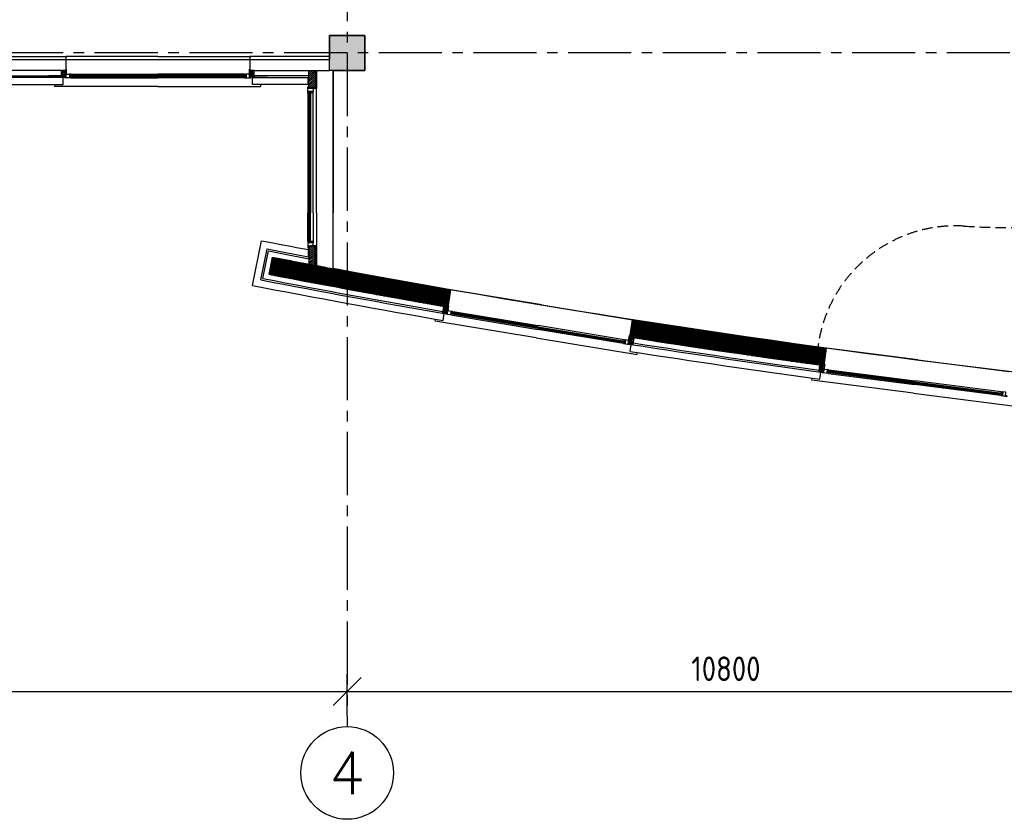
# Model space of a CAD drawing. Extents: x 2980 to 201049, y 2980 to 157420.
# Tile 16 of 78: x 66231 to 80269, y 2980 to 14373. Entities that reach past the tile are written whole.
import ezdxf
from ezdxf.enums import TextEntityAlignment as Align

# ---------------------------------------------------------------- set-up
doc = ezdxf.new("R2010")
doc.units = 0
doc.header["$LTSCALE"] = 1200
doc.header["$PDMODE"] = 1
doc.header["$PDSIZE"] = 200
doc.linetypes.add('CENTER2', pattern=[1.125, 0.75, -0.125, 0.125, -0.125])
doc.linetypes.add('HIDDEN2', pattern=[0.1875, 0.125, -0.0625])
doc.layers.get('0').update_dxf_attribs({"linetype": 'CONTINUOUS'})
doc.layers.get('DEFPOINTS').update_dxf_attribs({"linetype": 'CONTINUOUS'})
doc.layers.add('CIVIEL', color=8, linetype='CONTINUOUS')
doc.layers.add('STRAMIENLIJNEN', color=9, linetype='CENTER2')
doc.styles.add('5MM', font='romans', dxfattribs={"height": 1000})
doc.styles.add('ISO200', font='archs.shx')
doc.dimstyles.new('DIM_200', dxfattribs={"dimscale": 200, "dimtxt": 1.75, "dimasz": 2, "dimexe": 1.25, "dimexo": 0.75, "dimgap": 0.75, "dimtad": 1, "dimdec": 4, "dimrnd": 0.1, "dimtxsty": 'ISO200', "dimblk1": 'OBLIQUE', "dimblk2": 'OBLIQUE', "dimsah": 1, "dimcen": 1, "dimclrd": 256, "dimclre": 256, "dimclrt": 256, "dimazin": 3, "dimtfac": 0.057143, "dimtdec": 4, "dimtmove": 0, "dimatfit": 3, "dimtolj": 1})

# ---------------------------------------------------------------- blocks, each defined once
blk = doc.blocks.new('*X50')
at = {"color": 0}
for p, q in [((31330, -2940), (31494, -2940)), ((31332, -2930), (31441, -2930)), ((31334, -2920), (31389, -2920)), ((31336, -2910), (31337, -2910)), ((31301, -3080), (32237, -3080)), ((31303, -3070), (32183, -3070)), ((31305, -3060), (32130, -3060)), ((31307, -3050), (32076, -3050)), ((31310, -3040), (32023, -3040)), ((31312, -3030), (31969, -3030)), ((31314, -3020), (31916, -3020)), ((31316, -3010), (31863, -3010)), ((31318, -3000), (31810, -3000)), ((31320, -2990), (31757, -2990)), ((31322, -2980), (31704, -2980)), ((31324, -2970), (31651, -2970)), ((31326, -2960), (31599, -2960)), ((31328, -2950), (31546, -2950)), ((31287, -3150), (32617, -3150)), ((31289, -3140), (32563, -3140)), ((31291, -3130), (32508, -3130)), ((31293, -3120), (32454, -3120)), ((31295, -3110), (32399, -3110)), ((31297, -3100), (32345, -3100)), ((31299, -3090), (32291, -3090)), ((31313, -3160), (32672, -3160)), ((31365, -3170), (32727, -3170)), ((31418, -3180), (32782, -3180)), ((31470, -3190), (32837, -3190)), ((31523, -3200), (32892, -3200)), ((31575, -3210), (32947, -3210)), ((31628, -3220), (33003, -3220)), ((31681, -3230), (33058, -3230)), ((31733, -3240), (33114, -3240)), ((31786, -3250), (33170, -3250)), ((31840, -3260), (33225, -3260)), ((31893, -3270), (33281, -3270)), ((31946, -3280), (33338, -3280)), ((32000, -3290), (33394, -3290)), ((32053, -3300), (33450, -3300)), ((32107, -3310), (33507, -3310)), ((32160, -3320), (33563, -3320)), ((32214, -3330), (33620, -3330)), ((32268, -3340), (33677, -3340)), ((32322, -3350), (33734, -3350)), ((32377, -3360), (33791, -3360)), ((32431, -3370), (33849, -3370)), ((32485, -3380), (33879, -3380)), ((32540, -3390), (33877, -3390)), ((32594, -3400), (33876, -3400)), ((32649, -3410), (33874, -3410)), ((32704, -3420), (33872, -3420)), ((32759, -3430), (33871, -3430)), ((32814, -3440), (33869, -3440)), ((32869, -3450), (33867, -3450)), ((32925, -3460), (33866, -3460)), ((32980, -3470), (33864, -3470)), ((33036, -3480), (33862, -3480)), ((33092, -3490), (33861, -3490)), ((33147, -3500), (33859, -3500)), ((33203, -3510), (33857, -3510)), ((33259, -3520), (33856, -3520)), ((33316, -3530), (33854, -3530)), ((33372, -3540), (33853, -3540)), ((33428, -3550), (33851, -3550)), ((33485, -3560), (33849, -3560)), ((33542, -3570), (33848, -3570)), ((33598, -3580), (33846, -3580)), ((33655, -3590), (33844, -3590)), ((33713, -3600), (33843, -3600)), ((33770, -3610), (33841, -3610)), ((33827, -3620), (33839, -3620)), ((36448, -3930), (37301, -3930)), ((36449, -3920), (37235, -3920)), ((36451, -3910), (37168, -3910)), ((36453, -3900), (37102, -3900)), ((36454, -3890), (37036, -3890)), ((36456, -3880), (36971, -3880)), ((36458, -3870), (36905, -3870)), ((36459, -3860), (36840, -3860)), ((36461, -3850), (36775, -3850)), ((36463, -3840), (36710, -3840)), ((36464, -3830), (36645, -3830)), ((36466, -3820), (36581, -3820)), ((36467, -3810), (36516, -3810)), ((36430, -4040), (38047, -4040)), ((36431, -4030), (37978, -4030)), ((36433, -4020), (37909, -4020)), ((36433, -4050), (38116, -4050)), ((36434, -4010), (37841, -4010)), ((36436, -4000), (37772, -4000)), ((36438, -3990), (37704, -3990)), ((36439, -3980), (37637, -3980)), ((36441, -3970), (37569, -3970)), ((36443, -3960), (37502, -3960)), ((36444, -3950), (37435, -3950)), ((36446, -3940), (37368, -3940)), ((36497, -4060), (38185, -4060)), ((36561, -4070), (38254, -4070)), ((36626, -4080), (38324, -4080)), ((36691, -4090), (38394, -4090)), ((36756, -4100), (38465, -4100)), ((36821, -4110), (38535, -4110)), ((36886, -4120), (38606, -4120)), ((36952, -4130), (38677, -4130)), ((37018, -4140), (38748, -4140)), ((37083, -4150), (38819, -4150)), ((37150, -4160), (38891, -4160)), ((37216, -4170), (38963, -4170)), ((37283, -4180), (39035, -4180)), ((37349, -4190), (39108, -4190)), ((37416, -4200), (39181, -4200)), ((37483, -4210), (39233, -4210)), ((37551, -4220), (39231, -4220)), ((37618, -4230), (39230, -4230)), ((37686, -4240), (39229, -4240)), ((37754, -4250), (39228, -4250)), ((37822, -4260), (39226, -4260)), ((37891, -4270), (39225, -4270)), ((37960, -4280), (39224, -4280)), ((38029, -4290), (39222, -4290)), ((38098, -4300), (39221, -4300)), ((38167, -4310), (39220, -4310)), ((38237, -4320), (39219, -4320)), ((38306, -4330), (39217, -4330)), ((38377, -4340), (39216, -4340)), ((38447, -4350), (39215, -4350)), ((38517, -4360), (39214, -4360)), ((38588, -4370), (39212, -4370)), ((38659, -4380), (39211, -4380)), ((38731, -4390), (39210, -4390)), ((38802, -4400), (39208, -4400)), ((38874, -4410), (39207, -4410)), ((38946, -4420), (39206, -4420)), ((39018, -4430), (39205, -4430)), ((39091, -4440), (39203, -4440)), ((39164, -4450), (39202, -4450))]:
    blk.add_line(p, q, dxfattribs=at)
blk = doc.blocks.new('_OBLIQUE')
at = {"color": 0, "linetype": 'BYBLOCK'}
blk.add_line((-0.5, -0.5), (0.5, 0.5), dxfattribs=at)
blk = doc.blocks.new('*D16')
at = {"linetype": 'BYBLOCK'}
for p, q in [((70900, 4450), (70900, 5050)), ((81700, 4450), (81700, 5050)), ((70900, 4800), (81700, 4800))]:
    blk.add_line(p, q, dxfattribs=at)
at = {"layer": 'DEFPOINTS', "color": 0, "linetype": 'BYBLOCK'}
for p in [(81700, 4800), (70900, 4300), (81700, 4300)]:
    blk.add_point(p, dxfattribs=at)
at = {"linetype": 'BYBLOCK', "xscale": 400, "yscale": 400, "zscale": 400, "rotation": 180}
blk.add_blockref('_OBLIQUE', (70900, 4800), dxfattribs=at)
at = {"linetype": 'BYBLOCK', "xscale": 400, "yscale": 400, "zscale": 400}
blk.add_blockref('_OBLIQUE', (81700, 4800), dxfattribs=at)
at = {"linetype": 'BYBLOCK', "insert": (76300, 5125), "char_height": 350, "attachment_point": 5, "style": 'ISO200'}
blk.add_mtext('\\A1;10800', dxfattribs=at)
blk = doc.blocks.new('*D15')
at = {"linetype": 'BYBLOCK'}
for p, q in [((60100, 4450), (60100, 5050)), ((70900, 4450), (70900, 5050)), ((60100, 4800), (70900, 4800))]:
    blk.add_line(p, q, dxfattribs=at)
at = {"layer": 'DEFPOINTS', "color": 0, "linetype": 'BYBLOCK'}
for p in [(70900, 4800), (60100, 4300), (70900, 4300)]:
    blk.add_point(p, dxfattribs=at)
at = {"linetype": 'BYBLOCK', "xscale": 400, "yscale": 400, "zscale": 400, "rotation": 180}
blk.add_blockref('_OBLIQUE', (60100, 4800), dxfattribs=at)
at = {"linetype": 'BYBLOCK', "xscale": 400, "yscale": 400, "zscale": 400}
blk.add_blockref('_OBLIQUE', (70900, 4800), dxfattribs=at)
at = {"linetype": 'BYBLOCK', "insert": (65500, 5125), "char_height": 350, "attachment_point": 5, "style": 'ISO200'}
blk.add_mtext('\\A1;10800', dxfattribs=at)
blk = doc.blocks.new('*X47')
at = {"color": 0}
for p, q in [((82453, 9953), (82545, 10045)), ((82453, 9981), (82517, 10045)), ((82453, 10009), (82489, 10045)), ((82453, 10038), (82460, 10045)), ((82453, 9924), (82545, 10016)), ((82453, 9896), (82545, 9988)), ((82453, 9868), (82545, 9960)), ((82453, 9840), (82545, 9932)), ((82453, 9811), (82545, 9903)), ((82460, 9790), (82545, 9875)), ((82484, 9786), (82545, 9847)), ((82508, 9782), (82545, 9818)), ((82532, 9777), (82545, 9790))]:
    blk.add_line(p, q, dxfattribs=at)
blk = doc.blocks.new('*X48')
at = {"color": 0}
for p, q in [((72200, 9567), (72272, 9640)), ((72204, 9592), (72254, 9643)), ((72208, 9618), (72236, 9646)), ((72212, 9643), (72218, 9649)), ((72212, 9558), (72272, 9618)), ((72230, 9555), (72268, 9593)), ((72248, 9552), (72264, 9567))]:
    blk.add_line(p, q, dxfattribs=at)
blk = doc.blocks.new('*X43')
at = {"color": 0}
for p, q in [((118132, 170554), (118176, 170598)), ((118132, 170575), (118155, 170598)), ((118132, 170596), (118133, 170598)), ((118134, 170535), (118197, 170598)), ((118155, 170535), (118218, 170598)), ((118176, 170535), (118224, 170582)), ((118198, 170535), (118224, 170561)), ((118219, 170535), (118224, 170540))]:
    blk.add_line(p, q, dxfattribs=at)
blk = doc.blocks.new('*X46')
at = {"color": 0}
for p, q in [((82453, 13121), (82532, 13200)), ((82453, 13149), (82504, 13200)), ((82453, 13177), (82476, 13200)), ((82453, 13092), (82545, 13184)), ((82453, 13064), (82545, 13156)), ((82453, 13036), (82545, 13128)), ((82453, 13007), (82545, 13099)), ((82453, 12979), (82545, 13071)), ((82454, 12952), (82545, 13043)), ((82482, 12952), (82545, 13015)), ((82511, 12952), (82545, 12986)), ((82539, 12952), (82545, 12958))]:
    blk.add_line(p, q, dxfattribs=at)
blk = doc.blocks.new('*X49')
at = {"color": 0}
for p, q in [((74833, 9146), (74894, 9206)), ((74833, 9124), (74906, 9197)), ((74838, 9171), (74875, 9209)), ((74842, 9197), (74857, 9212)), ((74851, 9121), (74902, 9172)), ((74869, 9118), (74897, 9146)), ((74887, 9115), (74893, 9121))]:
    blk.add_line(p, q, dxfattribs=at)

msp = doc.modelspace()

# ---------------------------------------------------------------- linework, layer by layer
at = {"layer": 'CIVIEL'}
for p, q in [((68200, 13850), (66888, 13850)), ((68200, 13850), (69512, 13850)), ((66892, 13669), (66888, 13669)), ((69508, 13669), (69512, 13669)), ((70700, 13650), (70700, 11623.44886)), ((66825, 13550), (66825, 13556)), ((66850, 13550), (66850, 13556)), ((66872, 13550), (66870.94204, 13556)), ((66888, 13556), (66888, 13550)), ((68200, 13582), (66945, 13582)), ((66945, 13556), (66945, 13582)), ((68200, 13574), (66945, 13574)), ((68200, 13562), (66945, 13562)), ((68200, 13556), (66945, 13556)), ((66961, 13599), (68200, 13599)), ((66961, 13588), (66962.05796, 13582)), ((66961, 13550), (66962.05796, 13556)), ((66961, 13544), (68200, 13544)), ((69439, 13599), (68200, 13599)), ((68200, 13582), (69455, 13582)), ((68200, 13574), (69455, 13574)), ((68200, 13562), (69455, 13562)), ((68200, 13556), (69455, 13556)), ((69439, 13544), (68200, 13544)), ((69439, 13588), (69437.94204, 13582)), ((69439, 13550), (69437.94204, 13556)), ((69455, 13556), (69455, 13582)), ((69512, 13556), (69512, 13550)), ((69528, 13550), (69529.05796, 13556)), ((69550, 13550), (69550, 13556)), ((69575, 13550), (69575, 13556)), ((70345, 13450), (70345, 13550)), ((70345, 13465), (70351, 13465)), ((70345, 13450), (70351, 13450)), ((70345, 13418), (70351, 13419.05796)), ((70351, 13402), (70345, 13402)), ((70351, 13345), (70351, 11623.44886)), ((70351, 13345), (70377, 13345)), ((70357, 13345), (70357, 11623.44886)), ((70369, 13345), (70369, 11623.44886)), ((70377, 13345), (70377, 11623.44886)), ((70464, 11623.44886), (70464, 13396)), ((70339, 13329), (70339, 11623.44886)), ((70345, 13329), (70351, 13327.94204)), ((70383, 13329), (70377, 13327.94204)), ((70414, 11623.44886), (70414, 13329)), ((70339, 11217.89773), (70339, 11623.44886)), ((70351, 11201.89773), (70351, 11623.44886)), ((70357, 11201.89773), (70357, 11623.44886)), ((70369, 11201.89773), (70369, 11623.44886)), ((70377, 11201.89773), (70377, 11623.44886)), ((70414, 11623.44886), (70414, 11217.89773)), ((70464, 11623.44886), (70464, 11150.89773)), ((70700, 10826.92883), (70700, 11623.44886)), ((69550, 10587.0415), (69679.34142, 11224.07123)), ((69668.08933, 10666.08533), (69757.63397, 11107.10875)), ((70345, 11217.89773), (70351, 11218.95569)), ((70351, 11144.89773), (70345, 11144.89773)), ((70345, 11128.89773), (70351, 11127.83977)), ((70345, 11096.89773), (70351, 11096.89773)), ((70345, 11096.89773), (70345, 10995.13438)), ((70351, 11201.89773), (70377, 11201.89773)), ((70383, 11217.89773), (70377, 11218.95569)), ((69697.61379, 10685.85675), (69777.20916, 11077.87823)), ((69786.19228, 10745.19617), (69835.93964, 10990.21087)), ((70345, 11081.89773), (70351, 11081.89773)), ((72338.98919, 10277.84474), (72379.69086, 10524.51892)), ((73674.18749, 10310.92474), (72379.69086, 10524.51892)), ((72346.26579, 10297.37494), (72342.31916, 10298.02614)), ((73674.18749, 10310.92474), (74968.68412, 10097.33057)), ((72260.78639, 10190.87014), (72261.76319, 10196.7901)), ((72269.00425, 10087.11258), (72285.28495, 10185.78252)), ((72285.45286, 10186.80013), (72286.42967, 10192.72009)), ((72307.15936, 10183.21852), (72307.09232, 10189.31071)), ((72323.92271, 10186.53367), (72322.94591, 10180.61372)), ((72380.16227, 10177.25405), (72384.39508, 10202.90718)), ((73618.41934, 9972.9395), (72390.02886, 10175.62604)), ((73619.39614, 9978.85945), (72391.00567, 10181.546)), ((73621.34975, 9990.69936), (72392.95927, 10193.3859)), ((73622.65215, 9998.59263), (72394.26167, 10201.27918)), ((72394.97201, 10168.72928), (72396.99266, 10174.477)), ((72401.15843, 10206.22233), (72401.22548, 10200.13014)), ((72403.8618, 10161.18133), (73616.46574, 9961.09959)), ((72412.81583, 10215.44757), (73625.41976, 10015.36584)), ((73618.41934, 9972.9395), (74856.67641, 9768.62495)), ((73619.39614, 9978.85945), (74857.65321, 9774.54491)), ((73621.34975, 9990.69936), (74859.60682, 9786.38482)), ((73622.65215, 9998.59263), (74860.90922, 9794.27809)), ((74847.89028, 9813.6561), (73625.41976, 10015.36584)), ((74927.98246, 9850.65639), (74968.68412, 10097.33057)), ((74838.93626, 9759.38985), (73616.46574, 9961.09959)), ((74927.36579, 9871.489), (74931.31242, 9870.8378)), ((74839.91306, 9765.30981), (74839.84602, 9771.402)), ((74846.09948, 9802.80285), (74844.07883, 9797.05513)), ((74856.67641, 9768.62495), (74860.90922, 9794.27809)), ((74912.91597, 9759.34533), (74911.93917, 9753.42537)), ((74927.72571, 9750.82057), (74929.74636, 9756.56828)), ((74932.98359, 9647.5514), (74949.2643, 9746.22134)), ((74949.43221, 9747.23896), (74950.40902, 9753.15891)), ((74974.09869, 9743.16895), (74975.07549, 9749.0889)), ((77701.36781, 9444.75405), (77733.06368, 9692.74628)), ((79034.4772, 9526.41272), (77733.06368, 9692.74628)), ((77707.9287, 9464.53617), (77703.96097, 9465.04329)), ((79034.4772, 9526.41272), (80335.89071, 9360.07916)), ((77626.28086, 9354.19402), (77627.14333, 9360.94214)), ((77638.3718, 9251.60087), (77651.05018, 9350.79803)), ((77651.05018, 9350.79803), (77651.94161, 9357.77267)), ((77673.00342, 9349.03195), (77672.71467, 9355.11767)), ((77689.63499, 9352.95508), (77688.87432, 9347.0035)), ((77746.17506, 9345.7287), (77749.4713, 9371.51891)), ((78991.04851, 9186.62152), (77746.17506, 9345.7287)), ((78991.80918, 9192.57311), (77746.93573, 9351.68029)), ((78993.33052, 9204.47628), (77748.45707, 9363.58346)), ((78994.34475, 9212.41173), (77749.4713, 9371.51891)), ((77760.52461, 9331.79707), (78989.52716, 9174.71835)), ((77761.28528, 9337.74866), (77763.09538, 9343.56611)), ((77766.10287, 9375.44204), (77766.39162, 9369.35632)), ((77767.49744, 9386.35328), (78996.49999, 9229.27455)), ((80218.52972, 9017.63962), (78989.52716, 9174.71835)), ((78991.04851, 9186.62152), (80235.92196, 9027.51434)), ((78991.80918, 9192.57311), (80236.68263, 9033.46592)), ((78993.33052, 9204.47628), (80238.20397, 9045.3691)), ((78994.34475, 9212.41173), (80239.2182, 9053.30454)), ((80225.50254, 9072.19583), (78996.49999, 9229.27455)), ((80219.29039, 9023.59121), (80219.00164, 9029.67692)), ((80224.10798, 9061.28459), (80222.29788, 9055.46713)), ((80235.92196, 9027.51434), (80239.2182, 9053.30454))]:
    msp.add_line(p, q, dxfattribs=at)
msp.add_lwpolyline([(45280, 21613), (45280, 25115.6), (95157, 25115.6), (95157, 21100), (85175, 21100), (85175, 15935), (92999, 15935), (92999, 8400.72681, -0.0377363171), (70700, 10826.92883), (70700, 13650), (71150, 13650), (71150, 14150), (70650, 14150), (70650, 13800), (53500, 13800), (53500, 21613)], format="xyb", close=True, dxfattribs=at)
for points in [[(70650, 13650), (70650, 14150), (71150, 14150), (71150, 13650)], [(65500, 13850), (66888, 13850), (66888, 13650), (65500, 13650), (64112, 13650), (64112, 13850)], [(70650, 13850), (69512, 13850), (69512, 13650), (70650, 13650), (70650, 13650), (70650, 13850)], [(66825, 13558), (66825, 13650), (66888, 13650), (66888, 13558), (66825, 13558), (66825, 13558)], [(66894, 13589), (66894, 13669), (66892, 13669), (66892, 13589)], [(69506, 13589), (69506, 13669), (69508, 13669), (69508, 13589)], [(69575, 13558), (69575, 13650), (69512, 13650), (69512, 13558), (69575, 13558), (69575, 13558)], [(70353, 13650), (70445, 13650), (70445, 13402), (70353, 13402), (70353, 13650), (70353, 13650)], [(66888, 13558), (66825, 13558), (66825, 13556), (66888, 13556)], [(66872, 13544), (66872, 13550), (66894, 13550), (66894, 13599), (66939, 13599), (66939, 13550), (66961, 13550), (66961, 13544)], [(69528, 13544), (69528, 13550), (69506, 13550), (69506, 13599), (69461, 13599), (69461, 13550), (69439, 13550), (69439, 13544)], [(69512, 13558), (69575, 13558), (69575, 13556), (69512, 13556)], [(70339, 13418), (70345, 13418), (70345, 13396), (70414, 13396), (70414, 13351), (70345, 13351), (70345, 13329), (70339, 13329)], [(70353, 13402), (70353, 13465), (70351, 13465), (70351, 13402)], [(70339, 11128.89773), (70345, 11128.89773), (70345, 11150.89773), (70414, 11150.89773), (70414, 11195.89773), (70345, 11195.89773), (70345, 11217.89773), (70339, 11217.89773)], [(70353, 11144.89773), (70353, 11081.89773), (70351, 11081.89773), (70351, 11144.89773)], [(70353, 10891.86629), (70445, 10874.56643), (70445, 11144.89773), (70353, 11144.89773), (70353, 10891.86629), (70353, 10891.86629)], [(72262.08879, 10198.76342), (72276.9134, 10288.65866), (72338.98919, 10277.84474), (72324.24831, 10188.50699), (72262.08879, 10198.76342), (72262.08879, 10198.76342)], [(72335.21508, 10218.11662), (72348.23911, 10297.04934), (72346.26579, 10297.37494), (72333.24176, 10218.44222)], [(72324.24831, 10188.50699), (72262.08879, 10198.76342), (72261.76319, 10196.7901), (72323.92271, 10186.53367)], [(72306.18256, 10177.29857), (72307.15936, 10183.21852), (72328.86586, 10179.63691), (72336.84308, 10227.98321), (72381.24274, 10220.65719), (72373.26552, 10172.31089), (72394.97201, 10168.72928), (72393.99521, 10162.80933)], [(74912.36843, 9792.88188), (74925.39247, 9871.8146), (74927.36579, 9871.489), (74914.34175, 9792.55628)], [(74975.40109, 9751.06222), (74990.23373, 9840.95606), (74927.98246, 9850.65639), (74913.24157, 9761.31865), (74975.40109, 9751.06222), (74975.40109, 9751.06222)], [(74926.74891, 9744.90061), (74927.72571, 9750.82057), (74906.01922, 9754.40218), (74913.99644, 9802.74847), (74869.59678, 9810.07449), (74861.61956, 9761.7282), (74839.91306, 9765.30981), (74838.93626, 9759.38985)], [(74913.24157, 9761.31865), (74975.40109, 9751.06222), (74975.07549, 9749.0889), (74912.91597, 9759.34533)], [(77627.39689, 9362.926), (77638.93953, 9453.30128), (77701.36781, 9444.75405), (77689.88855, 9354.93894), (77627.39689, 9362.926), (77627.39689, 9362.926)], [(77699.77027, 9384.92813), (77709.91256, 9464.28262), (77707.9287, 9464.53617), (77697.78641, 9385.18169)], [(77689.88855, 9354.93894), (77627.39689, 9362.926), (77627.14333, 9360.94214), (77689.63499, 9352.95508)], [(77672.24275, 9343.08037), (77673.00342, 9349.03195), (77694.8259, 9346.24282), (77701.03806, 9394.84744), (77745.67495, 9389.14241), (77739.4628, 9340.53779), (77761.28528, 9337.74866), (77760.52461, 9331.79707)], [(80306.81158, 9006.35633), (80307.57225, 9012.30791), (80285.74977, 9015.09704), (80291.96192, 9063.70166), (80247.32502, 9069.4067), (80241.11287, 9020.80208), (80219.29039, 9023.59121), (80218.52972, 9017.63962)]]:
    msp.add_lwpolyline(points, close=True, dxfattribs=at)
for points in [[(70462, 13398), (70462, 13650), (70464, 13650)], [(70464, 13650), (70464, 13398)], [(65500, 13575), (66825, 13575)], [(65500, 13450), (66850, 13450), (66850, 13550), (65500, 13550)], [(66825, 13558), (66825, 13575), (66645, 13575)], [(66939, 13588), (66961, 13588), (66961, 13599), (66939, 13599)], [(69461, 13588), (69439, 13588), (69439, 13599), (69461, 13599)], [(70345, 13450), (69550, 13450), (69550, 13550), (70345, 13550)], [(70353, 13575), (69565, 13575)], [(69575, 13558), (69575, 13575), (69765, 13575)], [(68200, 13420), (66730, 13420), (66730, 13450)], [(68200, 13420), (69670, 13420), (69670, 13450)], [(70383, 13351), (70383, 13329), (70414, 13329), (70414, 13351)], [(70462, 13398), (70384, 13398), (70384, 13396)], [(70384, 13396), (70464, 13396), (70464, 13398)], [(70383, 11195.89773), (70383, 11217.89773), (70414, 11217.89773), (70414, 11195.89773)], [(70384, 11150.89773), (70464, 11150.89773), (70464, 11148.89773)], [(70462, 11148.89773), (70384, 11148.89773), (70384, 11150.89773)], [(70462, 11148.89773), (70462, 10871.0011), (70464, 10871.0011)], [(70464, 10871.0011), (70464, 11148.89773)], [(72379.45193, 10209.80394), (72401.15843, 10206.22233), (72402.94924, 10217.07558), (72381.24274, 10220.65719)], [(73596.27848, 9838.75387), (72155.75631, 10076.44251), (72160.64033, 10106.04228)], [(73596.27848, 9838.75387), (75036.80065, 9601.06524), (75041.68466, 9630.66501)], [(74867.80598, 9799.22124), (74846.09948, 9802.80285), (74847.89028, 9813.6561), (74869.59678, 9810.07449)], [(78973.80661, 9051.7189), (77525.5873, 9236.8157), (77529.39066, 9266.57363)], [(77744.28039, 9378.23116), (77766.10287, 9375.44204), (77767.49744, 9386.35328), (77745.67495, 9389.14241)], [(78973.80661, 9051.7189), (80422.02593, 8866.6221), (80425.82928, 8896.38003)], [(80245.93046, 9058.49546), (80224.10798, 9061.28459), (80225.50254, 9072.19583), (80247.32502, 9069.4067)]]:
    msp.add_lwpolyline(points, dxfattribs=at)
at = {"layer": 'CIVIEL', "linetype": 'HIDDEN2'}
msp.add_lwpolyline([(91262.03665, 8468.12095, 0.5645665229), (85402.46423, 12489.31882, -0.1222748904), (79692.73028, 11431.85788, 0.3945722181), (77611.86929, 9709.46276, 0.0230386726)], format="xyb", dxfattribs=at)
at = {"layer": 'CIVIEL'}
for radius, start, end in [(148612.5, 259.05338744, 259.3146660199), (148712.5, 259.0915602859, 259.3219356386), (148737.5, 259.101095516, 259.3268874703), (148812.5, 259.1296820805, 260.1253662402), (149137.5, 259.0995443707, 260.1022621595), (149062.5, 259.1286641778, 260.1262134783), (149262.5, 259.0510767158, 260.1123019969), (149162.5, 259.0898443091, 260.1119545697), (148812.5, 261.1356716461, 262.2113662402), (149062.5, 261.1348244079, 262.2122134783), (149162.5, 261.1490833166, 262.1979545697), (149137.5, 261.1587751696, 262.1882621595), (149262.5, 261.1487358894, 262.1983019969)]:
    msp.add_arc((97900, 157132.5), radius, start, end, dxfattribs=at)
msp.add_solid([(71150, 13650), (70650, 13650), (71150, 14150), (70650, 14150)], dxfattribs=at)
at = {"layer": 'STRAMIENLIJNEN'}
msp.add_line((70900, 46300), (70900, 4300), dxfattribs=at)
msp.add_lwpolyline([(157300, 13900), (33138.53709, 13900)], dxfattribs=at)
at = {"layer": 'STRAMIENLIJNEN', "color": 2, "linetype": 'CONTINUOUS'}
msp.add_circle((70900, 3640), 660, dxfattribs=at)

# ---------------------------------------------------------------- block references
at = {"layer": 'CIVIEL'}
for name, p, rotation in [('*X43', (237422.56323, -104574.29304), 89.99999999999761), ('*X48', (68.22657, 602.79776), 0.02858920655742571), ('*X49', (87.95975, 599.54175), 0.02858920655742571), ('*X48', (5830.66487, -2854.50292), 2.114589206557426)]:
    msp.add_blockref(name, p, dxfattribs=dict(at, rotation=rotation))
at = {"layer": 'CIVIEL', "xscale": -1, "rotation": 270.0000000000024}
msp.add_blockref('*X43', (-101022.56323, -104574.29304), dxfattribs=at)
at = {"layer": 'CIVIEL'}
for name, p in [('*X46', (-12100, 450)), ('*X47', (-12100, 1100)), ('*X50', (38500, 13900))]:
    msp.add_blockref(name, p, dxfattribs=at)

# ---------------------------------------------------------------- texts
at = {"layer": 'STRAMIENLIJNEN', "color": 1, "linetype": 'CONTINUOUS', "style": '5MM'}
msp.add_text('4', height=600, dxfattribs=at).set_placement((70900, 3640), align=Align.MIDDLE)

# ---------------------------------------------------------------- dimensions: what is measured, and where the dimension line sits
at = {"layer": 'STRAMIENLIJNEN', "linetype": 'CONTINUOUS'}
for base, p1, p2, picture, middle in [((70900, 4800), (60100, 4300), (70900, 4300), '*D15', (65500, 5125)), ((81700, 4800), (70900, 4300), (81700, 4300), '*D16', (76300, 5125))]:
    dim = msp.add_linear_dim(base=base, p1=p1, p2=p2, dimstyle='DIM_200', dxfattribs=at)
    dim.commit()
    dim.dimension.update_dxf_attribs({"geometry": picture, "text_midpoint": middle})

doc.saveas('drawing.dxf')
